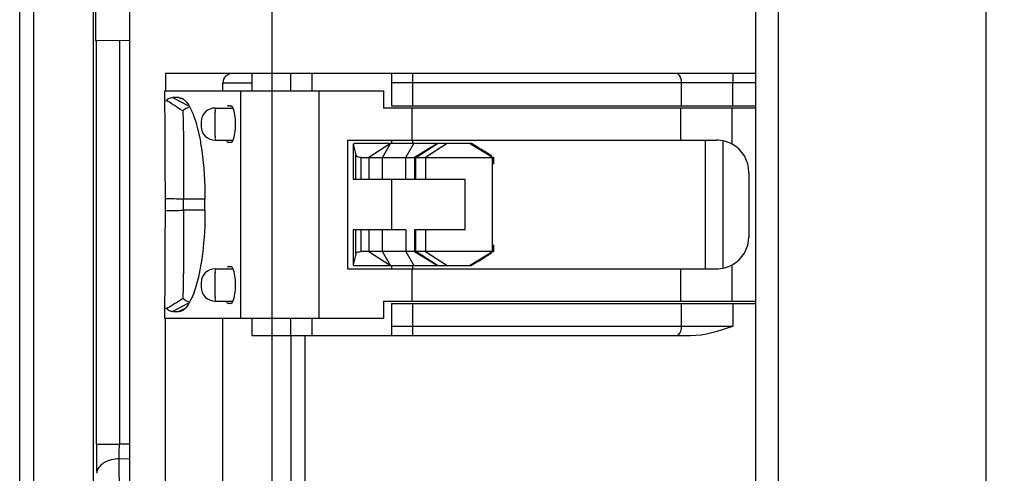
# Model space of a CAD drawing. Header units: millimetres. Extents: x 0 to 210, y 0 to 297.
# Tile 6 of 34: x 63.12 to 68.47, y 145.72 to 148.19. Entities that reach past the tile are written whole.
import ezdxf
from ezdxf.enums import TextEntityAlignment as Align

# ---------------------------------------------------------------- set-up
doc = ezdxf.new("R2010")
doc.units = ezdxf.units.MM
doc.header["$LTSCALE"] = 19.36
doc.layers.get('0').update_dxf_attribs({"linetype": 'CONTINUOUS'})
doc.layers.add('Z_DIM_2D', color=7, linetype='CONTINUOUS')
doc.styles.add('TEXTSTYLE_3', font='helveticaneueltw1g-ltcn.otf')
doc.dimstyles.new('DIMSTYLE_1', dxfattribs={"dimtxt": 2.1, "dimasz": 3.5, "dimexe": 1.5, "dimexo": 0, "dimgap": 0.525, "dimtad": 1, "dimdec": 0, "dimlfac": 4, "dimdsep": 46, "dimtxsty": 'TEXTSTYLE_3', "dimblk": '_FILLED', "dimblk1": '_FILLED', "dimblk2": '_FILLED', "dimcen": 0.09, "dimclrt": 5, "dimadec": 3, "dimazin": 2, "dimtp": 0.5, "dimtm": 0.5, "dimtfac": 1, "dimtdec": 0, "dimtofl": 0, "dimtmove": 0, "dimatfit": 3, "dimldrblk": '_FILLED', "dimfxl": 0, "dimtolj": 1, "dimarcsym": 0})
doc.dimstyles.new('DIMSTYLE_2', dxfattribs={"dimtxt": 2.1, "dimasz": 3.5, "dimexe": 1.5, "dimexo": 0, "dimgap": 0.525, "dimtad": 1, "dimdec": 3, "dimlfac": 4, "dimdsep": 46, "dimtxsty": 'TEXTSTYLE_3', "dimblk": '_FILLED', "dimblk1": '_FILLED', "dimblk2": '_FILLED', "dimcen": 0.09, "dimclrt": 5, "dimadec": 3, "dimazin": 2, "dimtp": 0.3, "dimtm": 0.3, "dimtfac": 1, "dimtdec": 3, "dimtofl": 0, "dimtmove": 0, "dimatfit": 3, "dimldrblk": '_FILLED', "dimfxl": 0, "dimtolj": 1, "dimarcsym": 0})
doc.dimstyles.new('DIMSTYLE_3', dxfattribs={"dimtxt": 2.1, "dimasz": 3.5, "dimexe": 1.5, "dimexo": 0, "dimgap": 0.525, "dimtad": 1, "dimdec": 1, "dimlfac": 4, "dimdsep": 46, "dimtxsty": 'TEXTSTYLE_3', "dimblk": '_FILLED', "dimblk1": '_FILLED', "dimblk2": '_FILLED', "dimcen": 0.09, "dimclrt": 5, "dimadec": 3, "dimazin": 2, "dimtp": 0.1, "dimtm": 0.1, "dimtfac": 1, "dimtdec": 1, "dimtofl": 0, "dimtmove": 0, "dimatfit": 3, "dimldrblk": '_FILLED', "dimfxl": 0, "dimtolj": 1, "dimarcsym": 0})

# ---------------------------------------------------------------- blocks, each defined once
blk = doc.blocks.new('*D7')
at = {"layer": 'Z_DIM_2D', "color": 2, "linetype": 'Continuous', "transparency": 16777216}
for p, q in [((64.2495, 151.0603), (59.2893, 151.0603)), ((60.7893, 151.0603), (60.7893, 150.4104)), ((60.7893, 149.7605), (60.7893, 150.4104)), ((60.7893, 150.4104), (60.7893, 144.8447)), ((64.2494, 149.7605), (59.2893, 149.7605))]:
    blk.add_line(p, q, dxfattribs=at)
at = {"layer": 'Z_DIM_2D', "color": 5, "linetype": 'Continuous', "transparency": 16777216, "style": 'TEXTSTYLE_3'}
blk.add_text('5.2', height=2.1, rotation=90, dxfattribs=at).set_placement((60.2643, 148.3708), align=Align.RIGHT)
blk = doc.blocks.new('_FILLED')
at = {"color": 0, "linetype": 'ByBlock'}
blk.add_solid([(0, 0), (-1, 0.125), (-1, -0.125)], dxfattribs=at)
blk = doc.blocks.new('_NONE')
blk = doc.blocks.new('*D9')
at = {"layer": 'Z_DIM_2D', "color": 2, "linetype": 'Continuous', "transparency": 16777216}
for p, q in [((64.4908, 139.8109), (64.4908, 166.9218)), ((104.4826, 162.1603), (104.4826, 166.9218)), ((64.4908, 165.4218), (84.4867, 165.4218)), ((104.4826, 165.4218), (84.4867, 165.4218))]:
    blk.add_line(p, q, dxfattribs=at)
at = {"layer": 'Z_DIM_2D', "color": 5, "linetype": 'Continuous', "transparency": 16777216, "style": 'TEXTSTYLE_3'}
blk.add_text('160', height=2.1, dxfattribs=at).set_placement((83.9456, 165.9468), align=Align.CENTER)
blk = doc.blocks.new('*D10')
at = {"layer": 'Z_DIM_2D', "color": 2, "linetype": 'Continuous', "transparency": 16777216}
for p, q in [((103.8441, 161.5104), (115.6861, 161.5104)), ((114.1861, 161.5104), (114.1861, 150.3357)), ((114.1861, 139.161), (114.1861, 150.3357)), ((65.1407, 139.161), (115.6861, 139.161))]:
    blk.add_line(p, q, dxfattribs=at)
at = {"layer": 'Z_DIM_2D', "color": 5, "linetype": 'Continuous', "transparency": 16777216, "style": 'TEXTSTYLE_3'}
blk.add_text('89.5', height=2.1, rotation=90, dxfattribs=at).set_placement((113.6611, 150.3357), align=Align.CENTER)

msp = doc.modelspace()

# ---------------------------------------------------------------- linework, layer by layer
at = {"color": 7, "linetype": 'Continuous'}
for p, q in [((68.36906, 137.91036), (68.36906, 162.91036)), ((63.71702, 141.90584), (63.71702, 148.64786)), ((63.91047, 147.89786), (63.91047, 147.80411)), ((67.11913, 147.89786), (63.91047, 147.89786)), ((64.38067, 147.89786), (64.38067, 147.80411)), ((64.58989, 147.89786), (64.58989, 147.80411)), ((63.9051, 147.80411), (65.09474, 147.80411)), ((63.90512, 147.80411), (63.90512, 147.74642)), ((64.22295, 147.80411), (64.22295, 147.84786)), ((65.09474, 147.80411), (65.09474, 147.71036)), ((65.13849, 147.84786), (65.13849, 147.72286)), ((63.94501, 147.76752), (63.95059, 147.76734)), ((63.95035, 147.76674), (63.9668, 147.75824)), ((63.98299, 147.76743), (63.95059, 147.76734)), ((63.9668, 147.75824), (64.032, 147.72458)), ((63.99743, 147.75915), (63.98272, 147.76675)), ((63.98299, 147.76743), (64.00013, 147.76437)), ((64.04216, 147.7158), (64.03725, 147.71431)), ((64.18061, 147.71036), (64.27861, 147.71036)), ((64.2533, 147.72286), (64.26626, 147.72286)), ((67.11913, 147.71036), (65.09474, 147.71036)), ((65.13849, 147.72286), (67.11913, 147.72286)), ((64.18061, 147.53536), (64.27864, 147.53536)), ((64.901, 146.83536), (64.901, 147.53536)), ((64.901, 147.53536), (66.90545, 147.53536)), ((65.13947, 147.53536), (65.13947, 147.51661)), ((64.26626, 147.52286), (64.2533, 147.52286)), ((64.93153, 147.51373), (64.93664, 147.51661)), ((64.93153, 147.51373), (64.94447, 147.45511)), ((64.93153, 147.51373), (64.93153, 147.32286)), ((65.57424, 147.51661), (64.93664, 147.51661)), ((65.38834, 147.51661), (65.26333, 147.44161)), ((65.68723, 147.44161), (65.56222, 147.51662)), ((65.61202, 147.49354), (65.57424, 147.51661)), ((64.97276, 147.44161), (65.68722, 147.44159)), ((65.26334, 147.4416), (65.26334, 147.32286)), ((65.68245, 147.45002), (65.64248, 147.47485)), ((65.68722, 146.92913), (65.68722, 147.4416)), ((65.69501, 147.44161), (65.6903, 147.44161)), ((65.69501, 147.44161), (65.69503, 147.44164)), ((65.69505, 147.40411), (65.69505, 147.44163)), ((64.93153, 147.32286), (65.53916, 147.32286)), ((65.13947, 147.32286), (65.13947, 147.04786)), ((65.53916, 147.04786), (65.53916, 147.32286)), ((67.0805, 147.36036), (67.0805, 147.01036)), ((63.90861, 147.21892), (63.90861, 147.15163)), ((64.00837, 147.15411), (64.00836, 147.21661)), ((64.12576, 147.15408), (64.12573, 147.21649)), ((64.93153, 147.04786), (64.93153, 146.85699)), ((65.2173, 147.04786), (64.93153, 147.04786)), ((65.26334, 147.04786), (65.26334, 146.92912)), ((65.53916, 147.04786), (65.26334, 147.04786)), ((65.69505, 146.92909), (65.69505, 146.96661)), ((64.94447, 146.91562), (64.93153, 146.85699)), ((65.68722, 146.92913), (64.97276, 146.92911)), ((65.26333, 146.92912), (65.38833, 146.85411)), ((65.56222, 146.85411), (65.68723, 146.92912)), ((65.6826, 146.9208), (65.64278, 146.89606)), ((65.6903, 146.92912), (65.69501, 146.92911)), ((65.69501, 146.92911), (65.69504, 146.92909)), ((64.2533, 146.84786), (64.26626, 146.84786)), ((64.93153, 146.85699), (64.93664, 146.85411)), ((64.93664, 146.85411), (65.57424, 146.85411)), ((65.13947, 146.85411), (65.13947, 146.83536)), ((65.61224, 146.87732), (65.57424, 146.85411)), ((64.18061, 146.83536), (64.27861, 146.83536)), ((64.901, 146.83536), (66.90545, 146.83536)), ((63.90512, 146.62427), (63.90512, 146.56661)), ((64.03212, 146.64621), (63.96679, 146.61248)), ((63.98272, 146.60399), (64.0211, 146.6238)), ((63.99297, 146.66722), (64.00553, 146.67608)), ((64.18061, 146.66036), (64.27864, 146.66036)), ((64.26626, 146.64786), (64.2533, 146.64786)), ((65.09474, 146.66036), (65.09474, 146.56661)), ((65.09474, 146.66036), (67.11913, 146.66036)), ((65.13849, 146.64786), (65.13849, 146.52286)), ((65.13849, 146.64786), (67.11913, 146.64786)), ((63.96679, 146.61248), (63.95032, 146.60398)), ((63.95058, 146.60328), (63.98296, 146.60339)), ((63.90509, 146.56661), (65.09474, 146.56661)), ((63.91047, 145.30411), (63.91047, 146.56661)), ((64.22295, 145.30411), (64.22295, 146.56661)), ((64.38067, 146.56661), (64.38067, 146.47286)), ((64.58989, 146.56661), (64.58989, 146.47286)), ((64.38067, 146.47286), (66.76388, 146.47286)), ((64.59375, 145.39786), (64.59375, 146.47286))]:
    msp.add_line(p, q, dxfattribs=at)
at = {"color": 6, "linetype": 'Continuous'}
for p, q in [((67.11913, 144.12941), (67.11913, 149.70123)), ((63.11932, 138.21739), (63.11932, 149.61806)), ((63.19317, 148.8973), (63.19413, 141.90392)), ((63.5192, 141.9096), (63.51918, 148.72432)), ((63.53108, 148.32421), (63.53108, 148.07684)), ((63.53108, 148.07684), (63.71702, 148.08008)), ((63.53677, 145.88126), (63.53677, 148.07684))]:
    msp.add_line(p, q, dxfattribs=at)
at = {"color": 9, "linetype": 'Continuous'}
for p, q in [((67.23976, 149.67247), (67.23976, 144.15862)), ((63.66067, 148.07898), (63.66067, 145.88126)), ((64.70599, 147.89786), (64.70599, 147.80411)), ((64.22295, 147.84786), (64.38067, 147.84786)), ((64.32135, 146.56661), (64.32135, 147.80411)), ((64.74476, 147.80411), (64.74476, 146.56661)), ((67.11913, 147.84786), (65.13849, 147.84786)), ((65.25481, 147.72286), (65.25481, 147.84786)), ((66.71475, 147.72286), (66.71487, 147.84786)), ((66.99319, 147.72286), (66.99301, 147.84786)), ((65.25099, 147.53536), (65.25099, 147.71036)), ((66.71107, 147.53536), (66.71107, 147.71036)), ((66.98933, 147.51398), (66.98958, 147.71036)), ((65.25513, 147.51661), (65.25513, 147.53536)), ((66.84584, 146.83536), (66.84584, 147.53536)), ((66.93832, 147.53329), (66.93832, 146.83743)), ((65.13446, 147.51661), (65.01661, 147.4416)), ((65.09067, 147.4416), (65.13446, 147.51661)), ((65.2173, 147.44161), (65.26092, 147.51659)), ((65.2705, 147.44161), (65.38834, 147.51661)), ((65.44077, 147.51662), (65.32297, 147.44161)), ((64.94447, 147.32286), (64.94447, 147.45511)), ((64.97276, 147.44161), (64.97276, 147.32286)), ((65.01663, 147.44162), (65.01663, 147.32286)), ((65.09068, 147.32286), (65.09068, 147.44162)), ((65.2173, 147.32286), (65.2173, 147.4416)), ((65.2705, 147.32286), (65.27051, 147.4416)), ((65.32297, 147.4416), (65.32298, 147.32286)), ((64.00836, 147.21661), (64.12573, 147.21661)), ((64.12576, 147.15411), (64.00837, 147.15411)), ((64.94447, 146.91562), (64.94447, 147.04786)), ((64.97276, 147.04786), (64.97276, 146.92911)), ((65.01663, 147.04786), (65.01663, 146.9291)), ((65.09068, 146.9291), (65.09068, 147.04786)), ((65.2173, 147.04786), (65.21729, 146.92912)), ((65.27051, 146.92912), (65.2705, 147.04786)), ((65.32298, 147.04786), (65.32297, 146.92913)), ((65.01661, 146.92912), (65.13446, 146.85411)), ((65.13446, 146.85411), (65.09067, 146.92912)), ((65.21729, 146.92911), (65.26074, 146.85413)), ((65.38833, 146.85411), (65.2705, 146.92912)), ((65.32297, 146.92912), (65.44078, 146.85411)), ((65.25513, 146.83536), (65.25513, 146.85411)), ((66.98946, 146.66036), (66.98933, 146.85675)), ((65.25099, 146.66036), (65.25099, 146.83536)), ((66.71107, 146.66036), (66.71107, 146.83536)), ((65.25481, 146.52286), (65.25481, 146.64786)), ((66.71488, 146.52286), (66.7146, 146.64786)), ((66.993, 146.64786), (66.993, 146.52286)), ((64.70599, 146.56661), (64.70599, 146.47286)), ((65.13849, 146.52286), (66.993, 146.52286)), ((64.66809, 146.47286), (64.66809, 145.39786)), ((63.53677, 145.88126), (63.66067, 145.88126)), ((63.71702, 145.88225), (63.66067, 145.88126)), ((63.66003, 145.80219), (63.71702, 145.80319)), ((63.66292, 145.40809), (63.66003, 145.80219))]:
    msp.add_line(p, q, dxfattribs=at)
at = {"color": 7, "linetype": 'Continuous'}
for centre, radius, start, end in [((62.81138, 145.84028), 2.20679, 58.99043, 59.96863), ((62.65014, 145.74722), 2.37255, 55.15619, 55.57013), ((64.18059, 147.63539), 0.07497, 89.97946, 180.01975), ((64.18059, 147.61033), 0.07497, 179.98024, 270.02055), ((58.19896, 135.37711), 14.20427, 58.396733, 58.540911), ((66.90553, 147.36038), 0.17497, 359.99435, 61.38129), ((66.90553, 147.01034), 0.17497, 298.61796, 0.00566), ((58.57848, 158.37504), 13.47855, 301.456323, 301.608599), ((64.18059, 146.76039), 0.07497, 89.97946, 180.01975), ((64.18059, 146.73533), 0.07497, 179.98024, 270.02055), ((62.68249, 148.75717), 2.46792, 299.99464, 300.89637)]:
    msp.add_arc(centre, radius, start, end, dxfattribs=at)
at = {"color": 6, "linetype": 'Continuous'}
msp.add_arc((101.87079, 145.92144), 38.33404, 180.060051, 180.296376, dxfattribs=at)
at = {"color": 7, "linetype": 'Continuous'}
for centre, start_param, end_param in [((64.2533, 147.62286), 0, 0.2430863), ((64.26626, 147.62286), -3.1415927, 0), ((64.2533, 147.62286), -3.6399334, -3.1415927), ((64.2533, 146.74786), 0, 0.2430863), ((64.26626, 146.74786), -3.1415927, 0), ((64.2533, 146.74786), -3.6399334, -3.1415927)]:
    msp.add_ellipse(centre, major_axis=(0, 0.1), ratio=0.2592125, start_param=start_param, end_param=end_param, dxfattribs=at)
for points, knots in [([(64.27472, 147.89786), (64.26172, 147.89786), (64.23463, 147.88775), (64.22295, 147.86082), (64.22295, 147.84786)], [0, 0, 0, 0, 0.5007014, 1, 1, 1, 1]), ([(65.13893, 147.89786), (65.13766, 147.89786), (65.14028, 147.88999), (65.13769, 147.88239), (65.13887, 147.86563), (65.13849, 147.85423), (65.13849, 147.84786)], [0, 0, 0, 0, 0.0764176, 0.2928888, 0.617845, 1, 1, 1, 1]), ([(63.91582, 147.75081), (63.91809, 147.75316), (63.92628, 147.76077), (63.93695, 147.76727), (63.94501, 147.76752)], [0, 0, 0, 0, 0.2882404, 1, 1, 1, 1]), ([(64.0001, 147.76353), (64.01363, 147.75698), (64.03912, 147.72712), (64.05446, 147.69347), (64.06243, 147.67277)], [0, 0, 0, 0, 0.4039365, 1, 1, 1, 1]), ([(63.90512, 147.74642), (63.90714, 147.68089), (63.90776, 147.50503), (63.90861, 147.3292), (63.90861, 147.21892)], [0, 0, 0, 0, 0.3728242, 1, 1, 1, 1]), ([(64.00561, 147.69417), (64.00626, 147.6708), (64.01047, 147.51166), (64.00836, 147.35243), (64.00836, 147.21661)], [0, 0, 0, 0, 0.1468499, 1, 1, 1, 1]), ([(64.03725, 147.71431), (64.03542, 147.71366), (64.02719, 147.71037), (64.01949, 147.70575), (64.01403, 147.70151)], [0, 0, 0, 0, 0.2198999, 1, 1, 1, 1]), ([(64.06243, 147.67277), (64.06401, 147.66867), (64.07051, 147.65105), (64.07608, 147.63309), (64.07995, 147.61924)], [0, 0, 0, 0, 0.2339738, 1, 1, 1, 1]), ([(64.07995, 147.61924), (64.08135, 147.61423), (64.08703, 147.59308), (64.09188, 147.57172), (64.0952, 147.55535)], [0, 0, 0, 0, 0.2374215, 1, 1, 1, 1]), ([(64.10561, 147.63536), (64.10439, 147.63536), (64.10693, 147.62861), (64.1045, 147.62285), (64.10692, 147.61709), (64.10439, 147.61036), (64.10561, 147.61036)], [0, 0, 0, 0, 0.1468646, 0.5007816, 0.853747, 1, 1, 1, 1]), ([(64.0952, 147.55535), (64.10029, 147.53028), (64.11886, 147.41825), (64.12617, 147.30442), (64.12573, 147.21649)], [0, 0, 0, 0, 0.2253923, 1, 1, 1, 1]), ([(64.97276, 147.44161), (64.969, 147.44161), (64.95859, 147.44175), (64.94599, 147.4482), (64.94447, 147.45511)], [0, 0, 0, 0, 0.3475611, 1, 1, 1, 1]), ([(63.90861, 147.15163), (63.90861, 147.04138), (63.90776, 146.8656), (63.90714, 146.68978), (63.90512, 146.62427)], [0, 0, 0, 0, 0.627188, 1, 1, 1, 1]), ([(64.00837, 147.15411), (64.00837, 147.10204), (64.00964, 146.94281), (64.00844, 146.78354), (64.00542, 146.67642)], [0, 0, 0, 0, 0.3269908, 1, 1, 1, 1]), ([(64.12576, 147.15408), (64.12582, 147.12512), (64.12382, 147.01646), (64.11266, 146.90784), (64.09798, 146.82949)], [0, 0, 0, 0, 0.2665078, 1, 1, 1, 1]), ([(64.94447, 146.91562), (64.94494, 146.91774), (64.95018, 146.92813), (64.96391, 146.92911), (64.97276, 146.92911)], [0, 0, 0, 0, 0.1967739, 1, 1, 1, 1]), ([(64.09798, 146.82949), (64.09547, 146.8161), (64.08581, 146.76916), (64.07259, 146.72277), (64.05961, 146.69099)], [0, 0, 0, 0, 0.2841411, 1, 1, 1, 1]), ([(64.10561, 146.76036), (64.10439, 146.76036), (64.10693, 146.75361), (64.1045, 146.74785), (64.10692, 146.74209), (64.10439, 146.73536), (64.10561, 146.73536)], [0, 0, 0, 0, 0.1468646, 0.5007816, 0.853747, 1, 1, 1, 1]), ([(64.05961, 146.69099), (64.05805, 146.68718), (64.05209, 146.67315), (64.04529, 146.65946), (64.03967, 146.64986)], [0, 0, 0, 0, 0.2702009, 1, 1, 1, 1]), ([(64.00542, 146.67642), (64.00844, 146.67347), (64.01936, 146.66377), (64.03298, 146.65673), (64.04319, 146.6547)], [0, 0, 0, 0, 0.2887269, 1, 1, 1, 1]), ([(64.03967, 146.64986), (64.03734, 146.64589), (64.02875, 146.63226), (64.01846, 146.61937), (64.00942, 146.61222)], [0, 0, 0, 0, 0.2855178, 1, 1, 1, 1]), ([(63.95058, 146.60328), (63.94471, 146.60309), (63.93116, 146.60533), (63.92128, 146.61464), (63.91624, 146.61977)], [0, 0, 0, 0, 0.4495682, 1, 1, 1, 1]), ([(65.13849, 146.52286), (65.13849, 146.51649), (65.13887, 146.50509), (65.13769, 146.48833), (65.14028, 146.48073), (65.13766, 146.47286), (65.13893, 146.47286)], [0, 0, 0, 0, 0.382151, 0.7071046, 0.923578, 1, 1, 1, 1])]:
    msp.add_open_spline(points, degree=3, knots=knots, dxfattribs=at)
at = {"color": 9, "linetype": 'Continuous'}
for points, knots in [([(65.25481, 147.84786), (65.25481, 147.85423), (65.25519, 147.86563), (65.25402, 147.8824), (65.2566, 147.88999), (65.25398, 147.89786), (65.25525, 147.89786)], [0, 0, 0, 0, 0.3821486, 0.7071345, 0.9236392, 1, 1, 1, 1]), ([(66.71489, 147.84786), (66.71489, 147.85427), (66.71352, 147.87272), (66.70082, 147.89786), (66.68752, 147.89786)], [0, 0, 0, 0, 0.3250292, 1, 1, 1, 1]), ([(66.99344, 147.89786), (66.99217, 147.89786), (66.99479, 147.88999), (66.99221, 147.8824), (66.99338, 147.86563), (66.993, 147.85423), (66.993, 147.84786)], [0, 0, 0, 0, 0.0763606, 0.2928653, 0.6178513, 1, 1, 1, 1]), ([(64.18061, 147.71036), (64.18005, 147.71036), (64.18106, 147.7068), (64.17988, 147.70315), (64.18034, 147.69447), (64.17986, 147.67906), (64.17995, 147.65456), (64.17979, 147.62286), (64.17995, 147.59116), (64.17986, 147.56666), (64.18034, 147.55127), (64.17988, 147.54258), (64.18106, 147.53893), (64.18004, 147.53536), (64.18061, 147.53536)], [0, 0, 0, 0, 0.0096894, 0.0381098, 0.084362, 0.1465738, 0.3087692, 0.5000321, 0.6912527, 0.8533776, 0.9155875, 0.961836, 0.990286, 1, 1, 1, 1]), ([(64.18061, 146.83536), (64.18005, 146.83536), (64.18106, 146.8318), (64.17988, 146.82815), (64.18034, 146.81947), (64.17986, 146.80406), (64.17995, 146.77956), (64.17979, 146.74786), (64.17995, 146.71616), (64.17986, 146.69166), (64.18034, 146.67627), (64.17988, 146.66758), (64.18106, 146.66393), (64.18004, 146.66036), (64.18061, 146.66036)], [0, 0, 0, 0, 0.0096895, 0.0381098, 0.0843621, 0.1465739, 0.3087693, 0.5000322, 0.6912527, 0.8533776, 0.9155875, 0.961836, 0.990286, 1, 1, 1, 1]), ([(65.25525, 146.47286), (65.25398, 146.47286), (65.2566, 146.48073), (65.25402, 146.48833), (65.25519, 146.50509), (65.25481, 146.51649), (65.25481, 146.52286)], [0, 0, 0, 0, 0.0763644, 0.29287, 0.6178544, 1, 1, 1, 1]), ([(66.68752, 146.47286), (66.69123, 146.47286), (66.71097, 146.48173), (66.71489, 146.50647), (66.71489, 146.52286)], [0, 0, 0, 0, 0.184614, 1, 1, 1, 1]), ([(63.66003, 145.80219), (63.66001, 145.80808), (63.66001, 145.83444), (63.66031, 145.8608), (63.66067, 145.88127)], [0, 0, 0, 0, 0.223331, 1, 1, 1, 1]), ([(63.66003, 145.80219), (63.6301, 145.80173), (63.57704, 145.79242), (63.5375, 145.74516), (63.53726, 145.72315)], [0, 0, 0, 0, 0.5762461, 1, 1, 1, 1])]:
    msp.add_open_spline(points, degree=3, knots=knots, dxfattribs=at)
at = {"color": 7, "linetype": 'Continuous'}
for points in [[(63.90507, 147.74645), (63.90845, 147.74832), (63.91207, 147.74986), (63.91582, 147.75081)], [(63.94828, 147.73168), (63.96294, 147.72287), (63.97746, 147.7138), (63.99158, 147.70414)], [(64.01403, 147.70151), (64.01109, 147.69922), (64.00829, 147.69676), (64.00561, 147.69417)], [(66.98933, 147.51398), (66.964, 147.5278), (66.9343, 147.53536), (66.90545, 147.53536)], [(66.90545, 146.83536), (66.9343, 146.83536), (66.964, 146.84292), (66.98933, 146.85675)], [(63.91624, 146.61977), (63.91234, 146.62071), (63.90858, 146.6223), (63.90506, 146.62424)], [(63.94973, 146.63945), (63.96443, 146.64824), (63.97897, 146.65734), (63.99297, 146.66722)], [(64.00054, 146.60656), (63.99517, 146.604), (63.9889, 146.60294), (63.98296, 146.60339)], [(64.00942, 146.61222), (64.00667, 146.61004), (64.00371, 146.60807), (64.00054, 146.60656)], [(66.76388, 146.47286), (66.84205, 146.47286), (66.91847, 146.49929), (66.993, 146.52286)]]:
    msp.add_open_spline(points, degree=3, dxfattribs=at)
at = {"color": 9, "linetype": 'Continuous'}
for points in [[(63.90843, 147.21865), (63.94169, 147.2173), (63.975, 147.21708), (64.00829, 147.21661)], [(63.90841, 147.15191), (63.94165, 147.15401), (63.97501, 147.1529), (64.00829, 147.15411)]]:
    msp.add_open_spline(points, degree=3, dxfattribs=at)

# ---------------------------------------------------------------- dimensions: what is measured, and where the dimension line sits
at = {"layer": 'Z_DIM_2D', "color": 2, "linetype": 'Continuous'}
dim = msp.add_linear_dim(base=(104.4826, 165.42181), p1=(64.49078, 139.81093), p2=(104.4826, 162.16026), dimstyle='DIMSTYLE_1', override={"dimblk1": 'NONE', "dimblk2": 'NONE', "dimsah": 1}, dxfattribs=at)
dim.commit()
dim.dimension.update_dxf_attribs({"geometry": '*D9', "text_midpoint": (83.9887, 165.42181), "dimtype": 160})
for base, p1, p2, dimstyle, picture, middle in [((114.18607, 139.16096), (103.84406, 161.51036), (65.14073, 139.16096), 'DIMSTYLE_2', '*D10', (114.18607, 150.33566)), ((60.7893, 149.76052), (64.24946, 151.0603), (64.24945, 149.76052), 'DIMSTYLE_3', '*D7', (60.7893, 146.59991))]:
    dim = msp.add_linear_dim(base=base, p1=p1, p2=p2, angle=270, dimstyle=dimstyle, override={"dimblk1": 'NONE', "dimblk2": 'NONE', "dimsah": 1}, dxfattribs=at)
    dim.commit()
    dim.dimension.update_dxf_attribs({"geometry": picture, "text_midpoint": middle, "dimtype": 160})

doc.saveas('drawing.dxf')
